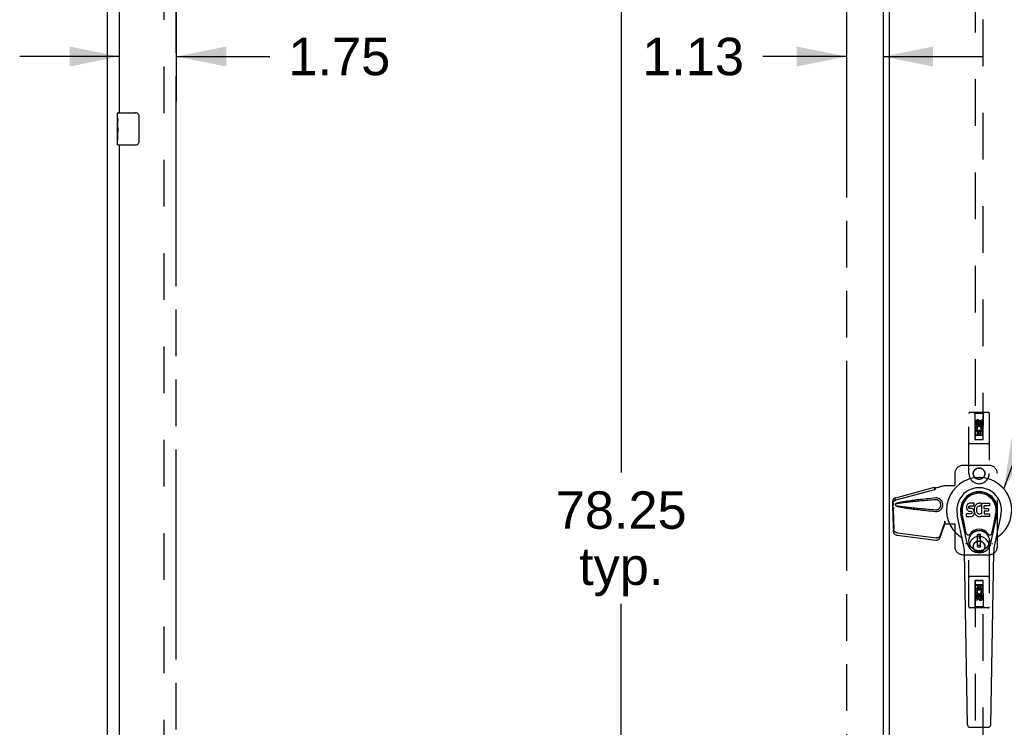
# Model space of a CAD drawing. Header units: inches. Extents: x 0 to 262, y 0 to 169.
# Tile 5 of 13: x 59 to 90, y 80 to 102. Entities that reach past the tile are written whole.
import ezdxf

# ---------------------------------------------------------------- set-up
doc = ezdxf.new("R2010")
doc.units = ezdxf.units.IN
doc.header["$LTSCALE"] = 14.384615
doc.header["$MEASUREMENT"] = 0
doc.linetypes.add('HIDDEN', pattern=[0.2, 0.1, -0.1])
doc.linetypes.add('PHANTOM', pattern=[0.8, 0.45, -0.05, 0.1, -0.05, 0.1, -0.05])
doc.layers.get('0').update_dxf_attribs({"linetype": 'CONTINUOUS'})
for name, color, linetype in [('02___PRT_ALL_AXES', 7, 'CONTINUOUS'), ('AVAILABLE_DOOR_SPACE', 7, 'CONTINUOUS'), ('DEFAULT_2', 8, 'HIDDEN'), ('DIMENSIONS', 7, 'CONTINUOUS')]:
    doc.layers.add(name, color=color, linetype=linetype)
doc.styles.get("Standard").update_dxf_attribs({"font": 'arial.ttf'})
doc.dimstyles.new('DIMSTYLE_1', dxfattribs={"dimtxt": 1.153846, "dimasz": 1.538462, "dimexe": 0.09, "dimexo": 0.07, "dimgap": 0.0375, "dimtad": 0, "dimtih": 1, "dimtoh": 1, "dimzin": 4, "dimdsep": 46, "dimtxsty": 'Standard', "dimblk": '_FILLED', "dimblk1": '_FILLED', "dimblk2": '_FILLED', "dimcen": 0.09, "dimazin": 1, "dimtfac": 1, "dimtdec": 3, "dimtofl": 0, "dimtmove": 0, "dimatfit": 3, "dimldrblk": '_FILLED', "dimfxl": 1, "dimtolj": 1, "dimtzin": 4, "dimarcsym": 0})
doc.dimstyles.get("Standard").update_dxf_attribs({"dimtxt": 1.307692, "dimasz": 1.538462, "dimexe": 0.09, "dimexo": 0.07, "dimgap": 0.09, "dimtad": 0, "dimtih": 1, "dimtoh": 1, "dimdec": 3, "dimzin": 4, "dimdsep": 46, "dimtxsty": 'Standard', "dimblk": '_FILLED', "dimblk1": '_FILLED', "dimblk2": '_FILLED', "dimcen": 0.09, "dimadec": 3, "dimazin": 1, "dimtp": 0.001, "dimtm": 0.001, "dimtfac": 1, "dimtdec": 3, "dimtofl": 0, "dimtmove": 0, "dimatfit": 3, "dimldrblk": '_FILLED', "dimfxl": 1, "dimtolj": 1, "dimtzin": 4, "dimarcsym": 0})

# ---------------------------------------------------------------- blocks, each defined once
blk = doc.blocks.new('_FILLED')
at = {"color": 0, "linetype": 'ByBlock'}
blk.add_solid([(0, 0), (-1, 0.2), (-1, -0.2)], dxfattribs=at)
blk = doc.blocks.new('*D16')
at = {"layer": 'DIMENSIONS', "color": 2, "linetype": 'Continuous'}
for p, q in [((84.705, 100.618), (82.12, 100.618)), ((85.83, 100.618), (88.906, 100.618))]:
    blk.add_line(p, q, dxfattribs=at)
at = {"layer": 'DIMENSIONS', "color": 2, "linetype": 'Continuous', "xscale": 1.5384615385, "yscale": 1.5384615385, "zscale": 1.5384615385}
blk.add_blockref('_FILLED', (84.705, 100.618), dxfattribs=at)
at = {"layer": 'DIMENSIONS', "color": 2, "linetype": 'Continuous', "xscale": 1.5384615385, "yscale": 1.5384615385, "zscale": 1.5384615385, "rotation": 180}
blk.add_blockref('_FILLED', (85.83, 100.618), dxfattribs=at)
at = {"layer": 'DIMENSIONS', "color": 2, "linetype": 'Continuous', "insert": (81.543, 101.195), "char_height": 1.1538, "width": 3.13554, "attachment_point": 3, "line_spacing_factor": 0.9}
blk.add_mtext('1.13', dxfattribs=at)
blk = doc.blocks.new('*D18')
at = {"layer": 'DIMENSIONS', "color": 2, "linetype": 'Continuous'}
for p, q in [((62.298, 99.234), (62.298, 110.64)), ((64.048, 107.89), (64.048, 99.234)), ((62.298, 100.618), (59.221, 100.618)), ((64.048, 100.618), (66.927, 100.618))]:
    blk.add_line(p, q, dxfattribs=at)
at = {"layer": 'DIMENSIONS', "color": 2, "linetype": 'Continuous', "xscale": 1.5384615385, "yscale": 1.5384615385, "zscale": 1.5384615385}
blk.add_blockref('_FILLED', (62.298, 100.618), dxfattribs=at)
at = {"layer": 'DIMENSIONS', "color": 2, "linetype": 'Continuous', "xscale": 1.5384615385, "yscale": 1.5384615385, "zscale": 1.5384615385, "rotation": 180}
blk.add_blockref('_FILLED', (64.048, 100.618), dxfattribs=at)
at = {"layer": 'DIMENSIONS', "color": 2, "linetype": 'Continuous', "insert": (67.504, 101.195), "char_height": 1.1538, "width": 3.13554, "attachment_point": 1, "line_spacing_factor": 0.9}
blk.add_mtext('1.75', dxfattribs=at)
blk = doc.blocks.new('*D21')
at = {"layer": 'DIMENSIONS', "color": 2, "linetype": 'Continuous'}
for p, q in [((77.759, 125.762), (77.759, 87.791)), ((77.759, 47.512), (77.759, 83.752))]:
    blk.add_line(p, q, dxfattribs=at)
at = {"layer": 'DIMENSIONS', "color": 2, "linetype": 'Continuous', "xscale": 1.5384615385, "yscale": 1.5384615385, "zscale": 1.5384615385}
for p, rotation in [((77.759, 125.762), 90), ((77.759, 47.512), 270)]:
    blk.add_blockref('_FILLED', p, dxfattribs=dict(at, rotation=rotation))
at = {"layer": 'DIMENSIONS', "color": 2, "linetype": 'Continuous', "insert": (77.759, 87.214), "char_height": 1.1538, "width": 4.03203, "attachment_point": 2, "line_spacing_factor": 0.9}
blk.add_mtext('78.25\\Ptyp.', dxfattribs=at)

msp = doc.modelspace()

# ---------------------------------------------------------------- linework, layer by layer
at = {"color": 3, "linetype": 'Continuous'}
for p, q in [((61.923, 39.741), (61.923, 129.533)), ((85.83, 125.863), (85.83, 47.411)), ((86.017, 125.728), (86.017, 47.546)), ((62.298, 98.887), (62.298, 121.387)), ((62.298, 75.387), (62.298, 97.887))]:
    msp.add_line(p, q, dxfattribs=at)
at = {"color": 7, "linetype": 'Continuous'}
for p, q in [((62.253, 98.887), (62.793, 98.887)), ((62.893, 98.787), (62.893, 97.987)), ((62.793, 97.887), (62.253, 97.887)), ((88.419, 86.797), (88.409, 86.775)), ((88.432, 86.817), (88.419, 86.797)), ((88.441, 86.825), (88.432, 86.817)), ((88.45, 86.831), (88.441, 86.825)), ((88.472, 86.841), (88.45, 86.831)), ((88.495, 86.849), (88.472, 86.841)), ((88.635, 86.849), (88.495, 86.849)), ((88.637, 86.806), (88.635, 86.849)), ((88.636, 86.782), (88.637, 86.806)), ((88.682, 86.786), (88.669, 86.768)), ((88.696, 86.803), (88.682, 86.786)), ((88.713, 86.818), (88.696, 86.803)), ((88.731, 86.831), (88.713, 86.818)), ((88.751, 86.84), (88.731, 86.831)), ((88.773, 86.845), (88.751, 86.84)), ((88.795, 86.847), (88.773, 86.845)), ((88.818, 86.847), (88.795, 86.847)), ((88.829, 86.845), (88.818, 86.847)), ((88.839, 86.842), (88.829, 86.845)), ((88.86, 86.824), (88.833, 86.756)), ((88.858, 86.829), (88.839, 86.842)), ((88.868, 86.521), (88.868, 86.846)), ((88.868, 86.846), (89.105, 86.846)), ((89.11, 86.842), (89.11, 86.768)), ((88.312, 85.568), (88.115, 86.493)), ((88.423, 85.615), (88.23, 86.518)), ((88.278, 86.292), (88.234, 86.519)), ((88.346, 86.145), (88.271, 86.526)), ((88.404, 86.751), (88.402, 86.728)), ((88.402, 86.728), (88.403, 86.704)), ((88.403, 86.704), (88.407, 86.68)), ((88.409, 86.775), (88.404, 86.751)), ((88.405, 86.442), (88.405, 86.517)), ((88.407, 86.68), (88.415, 86.658)), ((88.469, 86.522), (88.409, 86.521)), ((88.415, 86.658), (88.428, 86.638)), ((88.428, 86.638), (88.445, 86.621)), ((88.445, 86.621), (88.465, 86.607)), ((88.465, 86.607), (88.476, 86.603)), ((88.53, 86.522), (88.469, 86.522)), ((88.474, 86.731), (88.476, 86.746)), ((88.474, 86.716), (88.474, 86.731)), ((88.474, 86.708), (88.474, 86.716)), ((88.476, 86.701), (88.474, 86.708)), ((88.476, 86.746), (88.479, 86.753)), ((88.481, 86.695), (88.476, 86.701)), ((88.476, 86.603), (88.487, 86.601)), ((88.479, 86.753), (88.485, 86.758)), ((88.487, 86.691), (88.481, 86.695)), ((88.485, 86.758), (88.499, 86.762)), ((88.502, 86.687), (88.487, 86.691)), ((88.487, 86.601), (88.535, 86.601)), ((88.499, 86.762), (88.514, 86.763)), ((88.526, 86.688), (88.502, 86.687)), ((88.514, 86.763), (88.627, 86.763)), ((88.55, 86.686), (88.526, 86.688)), ((88.545, 86.523), (88.53, 86.522)), ((88.535, 86.601), (88.542, 86.6)), ((88.542, 86.6), (88.549, 86.598)), ((88.551, 86.527), (88.545, 86.523)), ((88.549, 86.598), (88.555, 86.593)), ((88.573, 86.681), (88.55, 86.686)), ((88.557, 86.532), (88.551, 86.527)), ((88.555, 86.593), (88.56, 86.587)), ((88.566, 86.544), (88.557, 86.532)), ((88.56, 86.587), (88.567, 86.574)), ((88.569, 86.551), (88.566, 86.544)), ((88.567, 86.574), (88.569, 86.558)), ((88.569, 86.558), (88.569, 86.551)), ((88.584, 86.676), (88.573, 86.681)), ((88.594, 86.67), (88.584, 86.676)), ((88.611, 86.653), (88.594, 86.67)), ((88.624, 86.633), (88.611, 86.653)), ((88.614, 86.473), (88.62, 86.483)), ((88.62, 86.483), (88.626, 86.494)), ((88.634, 86.611), (88.624, 86.633)), ((88.626, 86.494), (88.634, 86.516)), ((88.627, 86.763), (88.633, 86.764)), ((88.633, 86.764), (88.635, 86.769)), ((88.64, 86.587), (88.634, 86.611)), ((88.634, 86.516), (88.641, 86.54)), ((88.635, 86.769), (88.636, 86.782)), ((88.639, 86.685), (88.635, 86.64)), ((88.635, 86.64), (88.636, 86.618)), ((88.636, 86.618), (88.639, 86.596)), ((88.643, 86.706), (88.639, 86.685)), ((88.639, 86.596), (88.643, 86.574)), ((88.642, 86.564), (88.64, 86.587)), ((88.641, 86.54), (88.642, 86.564)), ((88.649, 86.728), (88.643, 86.706)), ((88.643, 86.574), (88.65, 86.553)), ((88.658, 86.748), (88.649, 86.728)), ((88.65, 86.553), (88.672, 86.514)), ((88.669, 86.768), (88.658, 86.748)), ((88.672, 86.514), (88.684, 86.495)), ((88.684, 86.495), (88.699, 86.479)), ((88.705, 86.656), (88.704, 86.629)), ((88.704, 86.629), (88.705, 86.616)), ((88.708, 86.683), (88.705, 86.656)), ((88.705, 86.616), (88.708, 86.603)), ((88.712, 86.695), (88.708, 86.683)), ((88.708, 86.603), (88.719, 86.578)), ((88.718, 86.707), (88.712, 86.695)), ((88.732, 86.73), (88.718, 86.707)), ((88.719, 86.578), (88.732, 86.555)), ((88.74, 86.741), (88.732, 86.73)), ((88.732, 86.555), (88.741, 86.545)), ((88.751, 86.748), (88.74, 86.741)), ((88.741, 86.545), (88.751, 86.536)), ((88.776, 86.759), (88.751, 86.748)), ((88.751, 86.536), (88.762, 86.529)), ((88.762, 86.529), (88.774, 86.524)), ((88.774, 86.524), (88.788, 86.521)), ((88.788, 86.762), (88.776, 86.759)), ((88.802, 86.762), (88.788, 86.762)), ((88.788, 86.521), (88.801, 86.521)), ((88.801, 86.521), (88.814, 86.523)), ((88.815, 86.759), (88.802, 86.762)), ((88.814, 86.523), (88.827, 86.527)), ((88.827, 86.754), (88.815, 86.759)), ((88.827, 86.527), (88.839, 86.532)), ((88.839, 86.532), (88.85, 86.54)), ((88.856, 86.539), (88.868, 86.521)), ((88.938, 86.759), (88.938, 86.691)), ((88.94, 86.6), (88.94, 86.523)), ((89.105, 86.763), (88.943, 86.763)), ((88.943, 86.687), (89.074, 86.687)), ((89.074, 86.605), (88.944, 86.605)), ((88.944, 86.518), (89.106, 86.518)), ((89.079, 86.682), (89.079, 86.609)), ((89.11, 86.514), (89.11, 86.442)), ((89.154, 85.615), (89.347, 86.518)), ((89.231, 86.145), (89.306, 86.526)), ((89.462, 86.493), (89.265, 85.568)), ((89.299, 86.292), (89.343, 86.519)), ((88.41, 86.437), (88.554, 86.437)), ((88.554, 86.437), (88.566, 86.439)), ((88.566, 86.439), (88.577, 86.443)), ((88.577, 86.443), (88.597, 86.456)), ((88.597, 86.456), (88.614, 86.473)), ((88.699, 86.479), (88.715, 86.464)), ((88.715, 86.464), (88.733, 86.45)), ((88.733, 86.45), (88.743, 86.445)), ((88.743, 86.445), (88.753, 86.441)), ((88.753, 86.441), (88.775, 86.435)), ((88.775, 86.435), (88.797, 86.433)), ((88.797, 86.433), (88.819, 86.436)), ((88.819, 86.436), (88.841, 86.443)), ((88.841, 86.443), (88.859, 86.454)), ((88.859, 86.454), (88.86, 86.454)), ((88.87, 86.454), (88.86, 86.454)), ((88.87, 86.442), (88.87, 86.454)), ((89.106, 86.437), (88.875, 86.437)), ((88.394, 85.92), (88.346, 86.145)), ((88.834, 85.88), (88.743, 85.88)), ((88.743, 85.506), (88.743, 85.88)), ((88.834, 85.506), (88.834, 85.88)), ((89.183, 85.92), (89.231, 86.145)), ((88.743, 85.84), (88.834, 85.84)), ((88.794, 85.84), (88.794, 85.761)), ((88.834, 85.761), (88.794, 85.761)), ((88.431, 80.022), (88.338, 85.342)), ((88.834, 85.545), (88.743, 85.545)), ((88.743, 85.506), (88.834, 85.506)), ((89.146, 80.022), (89.239, 85.342)), ((88.509, 79.944), (89.068, 79.944))]:
    msp.add_line(p, q, dxfattribs=at)
for points in [[(62.887, 98.823), (62.889, 98.818), (62.89, 98.812), (62.892, 98.806), (62.892, 98.8), (62.893, 98.793), (62.893, 98.787)], [(62.893, 97.987), (62.893, 97.981), (62.892, 97.975), (62.892, 97.968), (62.89, 97.962), (62.889, 97.957), (62.887, 97.951)], [(88.39, 85.584), (88.389, 85.59), (88.387, 85.595), (88.386, 85.601), (88.384, 85.606)], [(89.193, 85.606), (89.192, 85.601), (89.19, 85.595), (89.189, 85.59), (89.187, 85.584)]]:
    msp.add_lwpolyline(points, dxfattribs=at)
for radius in [0.317, 0.313]:
    msp.add_circle((88.789, 85.693), radius, dxfattribs=at)
for centre, radius, start, end in [((62.253, 98.872), 0.015, 90, 180), ((62.793, 98.787), 0.1, 21.1999, 90), ((62.253, 97.902), 0.015, 180, 270), ((62.793, 97.987), 0.1, 270, 338.7946), ((88.789, 86.637), 1.004, 305.5066, 234.4934), ((88.789, 86.637), 0.689, 347.9703, 192.0297), ((88.789, 86.637), 0.571, 347.9703, 192.0297), ((88.789, 86.627), 0.527, 348.9402, 191.0594), ((88.855, 86.826), 0.00448, 339.0016, 51.8729), ((89.105, 86.842), 0.00448, 0, 90), ((88.409, 86.517), 0.00448, 90, 180.0119), ((88.829, 86.758), 0.00448, 246.1578, 339.0016), ((88.853, 86.536), 0.00448, 34.0893, 127.3444), ((88.943, 86.759), 0.00448, 90, 180), ((88.943, 86.691), 0.00448, 180, 270), ((88.944, 86.6), 0.00448, 90, 180), ((88.944, 86.523), 0.00448, 180, 270), ((89.074, 86.682), 0.00448, 0, 90), ((89.074, 86.609), 0.00448, 270, 360), ((89.105, 86.768), 0.00448, 270, 360), ((89.106, 86.514), 0.00448, 0, 90), ((88.41, 86.442), 0.00483, 180, 270), ((88.875, 86.442), 0.00448, 180, 270), ((89.106, 86.442), 0.00448, 270, 360), ((88.452, 85.932), 0.0591, 192.0297, 324.5763), ((88.789, 85.693), 0.354, 35.4237, 144.5763), ((89.125, 85.932), 0.0591, 215.4237, 347.9703), ((88.091, 85.66), 0.197, 12.0297, 54.4934), ((88.789, 85.693), 0.374, 192.0297, 347.9703), ((89.486, 85.66), 0.197, 125.5066, 167.9703), ((87.157, 85.321), 1.181, 1, 12.0297), ((90.42, 85.321), 1.181, 167.9703, 179), ((88.509, 80.023), 0.0787, 181, 270), ((89.068, 80.023), 0.0787, 270, 359)]:
    msp.add_arc(centre, radius, start, end, dxfattribs=at)
msp.add_ellipse((88.789, 86.627), major_axis=(0, 0.565), ratio=0.999848, start_param=-1.76365, end_param=1.76365, dxfattribs=at)
at = {"layer": '02___PRT_ALL_AXES', "color": 7, "linetype": 'Continuous'}
for p, q in [((62.238, 98.726), (62.238, 98.872)), ((62.238, 98.469), (62.238, 98.726)), ((62.244, 98.67), (62.238, 98.67)), ((62.245, 98.502), (62.245, 98.639)), ((62.238, 98.502), (62.245, 98.502)), ((62.238, 97.902), (62.238, 98.466)), ((62.24, 98.439), (62.238, 98.439)), ((62.238, 98.308), (62.244, 98.308)), ((62.238, 98.272), (62.245, 98.272)), ((62.238, 98.209), (62.245, 98.209)), ((62.238, 98.041), (62.245, 98.041)), ((62.245, 98.041), (62.245, 98.272))]:
    msp.add_line(p, q, dxfattribs=at)
at = {"layer": '02___PRT_ALL_AXES', "color": 8, "linetype": 'HIDDEN'}
for p, q in [((88.682, 89.26), (88.682, 89.352)), ((88.724, 89.26), (88.682, 89.26)), ((88.724, 89.352), (88.724, 89.26)), ((88.768, 89.323), (88.768, 89.352)), ((88.809, 89.366), (88.809, 89.32)), ((88.853, 89.323), (88.853, 89.416)), ((88.853, 89.416), (88.895, 89.416)), ((88.895, 89.416), (88.895, 89.323)), ((88.682, 88.947), (88.682, 89.103)), ((88.682, 89.103), (88.86, 89.103)), ((88.724, 88.947), (88.682, 88.947)), ((88.73, 89.128), (88.691, 89.111)), ((88.724, 89.061), (88.724, 88.947)), ((88.767, 89.061), (88.724, 89.061)), ((88.767, 88.968), (88.767, 89.061)), ((88.809, 88.968), (88.767, 88.968)), ((88.809, 89.061), (88.809, 88.968)), ((88.853, 89.061), (88.809, 89.061)), ((88.86, 89.103), (88.841, 89.116)), ((88.853, 88.947), (88.853, 89.061)), ((88.895, 88.947), (88.853, 88.947)), ((88.885, 89.107), (88.883, 89.103)), ((88.883, 89.103), (88.895, 89.103)), ((88.895, 89.103), (88.895, 88.947)), ((88.682, 84.327), (88.724, 84.327)), ((88.682, 84.171), (88.682, 84.327)), ((88.694, 84.171), (88.682, 84.171)), ((88.692, 84.167), (88.694, 84.171)), ((88.895, 84.171), (88.718, 84.171)), ((88.718, 84.171), (88.736, 84.158)), ((88.724, 84.327), (88.724, 84.213)), ((88.724, 84.213), (88.768, 84.213)), ((88.768, 84.306), (88.81, 84.306)), ((88.768, 84.213), (88.768, 84.306)), ((88.81, 84.306), (88.81, 84.213)), ((88.81, 84.213), (88.853, 84.213)), ((88.847, 84.146), (88.886, 84.163)), ((88.853, 84.327), (88.895, 84.327)), ((88.853, 84.213), (88.853, 84.327)), ((88.895, 84.327), (88.895, 84.171)), ((88.682, 83.858), (88.682, 83.951)), ((88.724, 83.858), (88.682, 83.858)), ((88.724, 83.951), (88.724, 83.858)), ((88.768, 83.908), (88.768, 83.955)), ((88.809, 83.951), (88.809, 83.922)), ((88.853, 84.015), (88.895, 84.015)), ((88.853, 83.922), (88.853, 84.015)), ((88.895, 84.015), (88.895, 83.922))]:
    msp.add_line(p, q, dxfattribs=at)
at = {"layer": '02___PRT_ALL_AXES', "color": 7, "linetype": 'Continuous'}
for points in [[(62.238, 98.726), (62.238, 98.723), (62.239, 98.718), (62.239, 98.713), (62.241, 98.699)], [(62.241, 98.699), (62.242, 98.692), (62.243, 98.684), (62.244, 98.675)], [(62.244, 98.675), (62.244, 98.666), (62.245, 98.657), (62.245, 98.648), (62.245, 98.639)], [(62.238, 98.469), (62.238, 98.46), (62.239, 98.451), (62.24, 98.441)], [(62.24, 98.441), (62.243, 98.408), (62.243, 98.396), (62.244, 98.383), (62.245, 98.371), (62.245, 98.358), (62.245, 98.345), (62.245, 98.332), (62.245, 98.319), (62.244, 98.307), (62.243, 98.295), (62.243, 98.283)]]:
    msp.add_lwpolyline(points, dxfattribs=at)
at = {"layer": '02___PRT_ALL_AXES', "color": 8, "linetype": 'HIDDEN'}
for centre, radius in [((88.789, 89.309), 0.085), ((88.789, 87.762), 0.172), ((88.789, 85.512), 0.172), ((88.789, 83.965), 0.085)]:
    msp.add_circle(centre, radius, dxfattribs=at)
for centre, radius, start, end in [((88.746, 89.352), 0.0644, 12.2995, 180.0775), ((88.789, 89.153), 0.107, 334.2636, 203.4027), ((88.746, 89.352), 0.0219, 359.9011, 180), ((88.789, 89.153), 0.0639, 324.8895, 203.4026), ((88.832, 89.323), 0.0635, 180, 360), ((88.831, 89.323), 0.0219, 190.307, 360), ((88.788, 84.121), 0.107, 154.2636, 23.4027), ((88.788, 84.121), 0.0639, 144.8895, 23.4026), ((88.745, 83.951), 0.0635, 0, 180), ((88.746, 83.951), 0.0219, 10.307, 180), ((88.831, 83.922), 0.0644, 192.2995, 0.0775), ((88.831, 83.922), 0.0219, 179.9011, 360)]:
    msp.add_arc(centre, radius, start, end, dxfattribs=at)
at = {"layer": '02___PRT_ALL_AXES', "color": 7, "linetype": 'Continuous'}
msp.add_ellipse((62.501, 98.303), major_axis=(0.263, 0), ratio=0.432808, start_param=-3.141593, end_param=-2.961605, dxfattribs=at)
at = {"layer": 'AVAILABLE_DOOR_SPACE', "color": 4, "linetype": 'PHANTOM'}
for p, q in [((64.048, 47.512), (64.048, 125.762)), ((84.705, 125.762), (84.705, 47.512))]:
    msp.add_line(p, q, dxfattribs=at)
at = {"layer": 'DEFAULT_2', "color": 8, "linetype": 'HIDDEN'}
for p, q in [((63.673, 47.085), (63.673, 126.189)), ((88.664, 125.809), (88.664, 88.808)), ((88.914, 88.808), (88.914, 125.809)), ((88.476, 87.762), (88.476, 89.619)), ((89.071, 89.649), (88.506, 89.649)), ((88.659, 89.619), (88.629, 89.649)), ((88.659, 89.619), (88.662, 88.809)), ((88.919, 89.619), (88.659, 89.619)), ((88.915, 88.809), (88.919, 89.619)), ((88.919, 89.619), (88.949, 89.649)), ((89.101, 89.619), (89.101, 87.762)), ((88.789, 89.381), (88.726, 89.345)), ((88.726, 89.345), (88.726, 89.273)), ((88.726, 89.345), (88.736, 89.339)), ((88.726, 89.273), (88.736, 89.279)), ((88.726, 89.273), (88.789, 89.237)), ((88.789, 89.37), (88.736, 89.339)), ((88.736, 89.339), (88.736, 89.279)), ((88.736, 89.279), (88.789, 89.248)), ((88.789, 89.381), (88.789, 89.37)), ((88.851, 89.345), (88.789, 89.381)), ((88.841, 89.339), (88.789, 89.37)), ((88.789, 89.248), (88.841, 89.279)), ((88.789, 89.237), (88.851, 89.273)), ((88.789, 89.237), (88.789, 89.248)), ((88.851, 89.345), (88.841, 89.339)), ((88.841, 89.279), (88.841, 89.339)), ((88.851, 89.273), (88.841, 89.279)), ((88.851, 89.273), (88.851, 89.345)), ((88.916, 89.059), (88.661, 89.059)), ((88.874, 88.934), (88.704, 88.934)), ((89.071, 88.684), (88.506, 88.684)), ((88.662, 88.809), (88.915, 88.809)), ((88.664, 88.811), (88.914, 88.811)), ((88.664, 88.808), (88.914, 88.808)), ((89.101, 88.012), (88.289, 88.012)), ((88.039, 87.762), (88.039, 87.409)), ((89.351, 85.512), (89.351, 87.762)), ((87.449, 87.319), (87.721, 87.392)), ((87.456, 87.319), (87.728, 87.392)), ((87.721, 87.392), (88.042, 87.392)), ((88.034, 87.392), (88.039, 87.409)), ((88.042, 87.392), (88.039, 87.409)), ((86.218, 87.019), (87.409, 87.339)), ((86.232, 86.948), (87.422, 87.268)), ((87.41, 87.336), (87.409, 87.339)), ((87.422, 87.268), (87.409, 87.339)), ((87.41, 87.336), (87.423, 87.265)), ((87.423, 87.265), (87.422, 87.268)), ((87.456, 87.319), (87.449, 87.319)), ((86.131, 86.841), (86.133, 86.863)), ((86.131, 86.639), (86.131, 86.841)), ((86.137, 86.841), (86.131, 86.841)), ((86.137, 86.839), (86.137, 86.838)), ((86.137, 86.838), (86.137, 86.837)), ((86.137, 86.837), (86.138, 86.835)), ((86.138, 86.835), (86.139, 86.823)), ((86.139, 86.823), (86.14, 86.805)), ((86.14, 86.805), (86.141, 86.793)), ((86.141, 86.793), (86.142, 86.784)), ((86.15, 86.815), (86.153, 86.827)), ((86.153, 86.827), (86.158, 86.846)), ((86.185, 87.007), (86.199, 86.936)), ((87.468, 87.011), (87.445, 87.01)), ((86.139, 86.651), (86.126, 86.58)), ((86.126, 86.589), (86.126, 86.58)), ((86.126, 86.58), (86.145, 85.965)), ((86.137, 86.667), (86.128, 86.611)), ((86.153, 86.721), (86.131, 86.639)), ((86.131, 86.639), (86.137, 86.639)), ((86.139, 86.651), (86.158, 86.036)), ((87.59, 85.842), (87.722, 86.225)), ((87.708, 86.154), (87.722, 86.225)), ((87.718, 86.221), (87.708, 86.154)), ((87.721, 86.3), (87.728, 86.3)), ((87.721, 86.3), (87.721, 86.289)), ((87.721, 86.3), (87.721, 86.212)), ((87.721, 86.289), (87.721, 86.259)), ((87.721, 86.241), (87.722, 86.236)), ((87.721, 86.212), (88.042, 86.212)), ((87.728, 86.3), (87.728, 86.212)), ((88.034, 86.212), (88.039, 86.195)), ((88.042, 86.212), (88.039, 86.195)), ((88.039, 86.195), (88.039, 85.512)), ((86.276, 85.937), (87.463, 85.784)), ((87.577, 85.771), (87.708, 86.154)), ((86.262, 85.865), (87.45, 85.713)), ((88.476, 83.655), (88.476, 85.512)), ((89.101, 85.512), (89.101, 83.655)), ((88.289, 85.262), (89.101, 85.262)), ((89.071, 84.59), (88.506, 84.59)), ((88.662, 84.465), (88.659, 83.655)), ((88.662, 84.465), (88.915, 84.465)), ((88.914, 84.467), (88.664, 84.467)), ((88.664, 84.467), (88.664, 47.465)), ((88.914, 84.463), (88.664, 84.463)), ((88.914, 47.465), (88.914, 84.467)), ((88.919, 83.655), (88.915, 84.465)), ((88.661, 84.215), (88.916, 84.215)), ((88.704, 84.34), (88.874, 84.34)), ((88.789, 84.037), (88.726, 84.001)), ((88.726, 84.001), (88.736, 83.995)), ((88.726, 84.001), (88.726, 83.929)), ((88.726, 83.929), (88.736, 83.935)), ((88.726, 83.929), (88.789, 83.893)), ((88.789, 84.026), (88.736, 83.995)), ((88.736, 83.995), (88.736, 83.935)), ((88.736, 83.935), (88.789, 83.905)), ((88.851, 84.001), (88.789, 84.037)), ((88.789, 84.037), (88.789, 84.026)), ((88.841, 83.995), (88.789, 84.026)), ((88.789, 83.905), (88.841, 83.935)), ((88.789, 83.893), (88.851, 83.929)), ((88.789, 83.893), (88.789, 83.905)), ((88.851, 84.001), (88.841, 83.995)), ((88.841, 83.935), (88.841, 83.995)), ((88.851, 83.929), (88.841, 83.935)), ((88.851, 83.929), (88.851, 84.001)), ((89.071, 83.625), (88.506, 83.625)), ((88.659, 83.655), (88.629, 83.625)), ((88.919, 83.655), (88.659, 83.655)), ((88.919, 83.655), (88.949, 83.625))]:
    msp.add_line(p, q, dxfattribs=at)
for points in [[(87.41, 87.336), (87.413, 87.334), (87.416, 87.332), (87.419, 87.33), (87.422, 87.329), (87.425, 87.328), (87.427, 87.327), (87.43, 87.327), (87.432, 87.326)], [(87.423, 87.265), (87.426, 87.266), (87.428, 87.268), (87.431, 87.27), (87.432, 87.272), (87.434, 87.275), (87.436, 87.278), (87.437, 87.28), (87.438, 87.283), (87.439, 87.286), (87.44, 87.289), (87.441, 87.293), (87.442, 87.296), (87.443, 87.3), (87.444, 87.304), (87.445, 87.308), (87.446, 87.312)], [(87.432, 87.326), (87.437, 87.325), (87.44, 87.324), (87.443, 87.324), (87.446, 87.323), (87.449, 87.322), (87.453, 87.32), (87.456, 87.319)], [(87.446, 87.312), (87.447, 87.315), (87.449, 87.319)], [(87.446, 87.312), (87.447, 87.314), (87.448, 87.316), (87.45, 87.318), (87.452, 87.319), (87.454, 87.319)], [(86.133, 86.863), (86.134, 86.869), (86.136, 86.878), (86.14, 86.886), (86.144, 86.894), (86.15, 86.902), (86.157, 86.909), (86.166, 86.917), (86.175, 86.923), (86.186, 86.93), (86.199, 86.936)], [(86.134, 86.899), (86.134, 86.893), (86.134, 86.885), (86.134, 86.878), (86.134, 86.872), (86.133, 86.866), (86.133, 86.863)], [(86.134, 86.899), (86.135, 86.914), (86.137, 86.93), (86.14, 86.945), (86.145, 86.959), (86.151, 86.971), (86.158, 86.982), (86.167, 86.992), (86.176, 87), (86.185, 87.007)], [(86.135, 86.88), (86.134, 86.897), (86.134, 86.899)], [(86.142, 86.784), (86.141, 86.799), (86.14, 86.815), (86.139, 86.832), (86.138, 86.848), (86.137, 86.864), (86.135, 86.88)], [(86.137, 86.841), (86.137, 86.841), (86.137, 86.84), (86.137, 86.84), (86.137, 86.84), (86.137, 86.839)], [(86.142, 86.784), (86.144, 86.79), (86.145, 86.796), (86.147, 86.802), (86.148, 86.809), (86.15, 86.815)], [(86.185, 87.007), (86.193, 87.01), (86.201, 87.014), (86.21, 87.017), (86.218, 87.019)], [(86.199, 86.936), (86.206, 86.939), (86.215, 86.943), (86.223, 86.946), (86.232, 86.948)], [(86.226, 86.837), (86.22, 86.834), (86.215, 86.83), (86.211, 86.825), (86.207, 86.82), (86.204, 86.815), (86.203, 86.809), (86.202, 86.802), (86.203, 86.796), (86.204, 86.79), (86.207, 86.784), (86.21, 86.779), (86.215, 86.774), (86.22, 86.77), (86.226, 86.767)], [(86.226, 86.826), (86.221, 86.824), (86.217, 86.822), (86.213, 86.819), (86.21, 86.815), (86.208, 86.811), (86.206, 86.807), (86.206, 86.802), (86.206, 86.797), (86.208, 86.793), (86.21, 86.789), (86.213, 86.785), (86.217, 86.782), (86.221, 86.78), (86.226, 86.778)], [(87.445, 87.01), (87.37, 87.003), (87.297, 86.995), (87.228, 86.988), (87.162, 86.981), (87.098, 86.974), (87.036, 86.967), (86.978, 86.961), (86.921, 86.954), (86.867, 86.948), (86.815, 86.942), (86.765, 86.935), (86.717, 86.929), (86.671, 86.923), (86.627, 86.917), (86.585, 86.911), (86.545, 86.905), (86.506, 86.899), (86.469, 86.893), (86.433, 86.887), (86.399, 86.881), (86.367, 86.874), (86.336, 86.868), (86.306, 86.861), (86.278, 86.854), (86.252, 86.846), (86.226, 86.837)], [(87.445, 86.957), (87.381, 86.951), (87.32, 86.946), (87.261, 86.941), (87.204, 86.936), (87.149, 86.931), (87.097, 86.927), (87.046, 86.922), (86.997, 86.918), (86.95, 86.914), (86.905, 86.91), (86.862, 86.905), (86.821, 86.902), (86.781, 86.898), (86.744, 86.894), (86.708, 86.891), (86.673, 86.887), (86.64, 86.884), (86.609, 86.88), (86.579, 86.877), (86.55, 86.874), (86.522, 86.871), (86.494, 86.868), (86.467, 86.864), (86.44, 86.861), (86.413, 86.858), (86.386, 86.854), (86.36, 86.85), (86.333, 86.846), (86.306, 86.842), (86.279, 86.838), (86.253, 86.832), (86.226, 86.826)], [(87.445, 86.594), (87.468, 86.593), (87.49, 86.595), (87.512, 86.599), (87.534, 86.605), (87.555, 86.614), (87.575, 86.625), (87.593, 86.639), (87.61, 86.653), (87.624, 86.669), (87.636, 86.685), (87.646, 86.702), (87.654, 86.718), (87.66, 86.735), (87.665, 86.752), (87.669, 86.769), (87.671, 86.785), (87.671, 86.802), (87.671, 86.819), (87.669, 86.836), (87.665, 86.852), (87.66, 86.869), (87.654, 86.886), (87.646, 86.902), (87.636, 86.919), (87.624, 86.935), (87.61, 86.951), (87.593, 86.966), (87.575, 86.979), (87.555, 86.99), (87.534, 86.999), (87.512, 87.005), (87.49, 87.01), (87.468, 87.011)], [(87.445, 86.648), (87.454, 86.647), (87.463, 86.647), (87.473, 86.648), (87.482, 86.649), (87.491, 86.651), (87.501, 86.653), (87.509, 86.656), (87.518, 86.66), (87.526, 86.664), (87.535, 86.669), (87.543, 86.674), (87.551, 86.68), (87.559, 86.687), (87.567, 86.695), (87.575, 86.704), (87.583, 86.714), (87.589, 86.725), (87.595, 86.736), (87.599, 86.748), (87.603, 86.759), (87.606, 86.77), (87.608, 86.78), (87.609, 86.791), (87.609, 86.801), (87.609, 86.812), (87.608, 86.822), (87.606, 86.833), (87.604, 86.844), (87.6, 86.855), (87.596, 86.866), (87.59, 86.877), (87.584, 86.888), (87.576, 86.898), (87.569, 86.908), (87.56, 86.916), (87.552, 86.923), (87.544, 86.93), (87.536, 86.935), (87.527, 86.94), (87.519, 86.944), (87.51, 86.948), (87.501, 86.951), (87.492, 86.953), (87.482, 86.955), (87.473, 86.956), (87.464, 86.957), (87.454, 86.957), (87.445, 86.957)], [(86.128, 86.611), (86.128, 86.605), (86.126, 86.589)], [(86.16, 86.721), (86.155, 86.701), (86.15, 86.682), (86.144, 86.663), (86.139, 86.645), (86.133, 86.627), (86.128, 86.611)], [(86.153, 86.721), (86.15, 86.711), (86.147, 86.702), (86.145, 86.693), (86.142, 86.684), (86.139, 86.675), (86.137, 86.667)], [(86.137, 86.667), (86.137, 86.664), (86.138, 86.661), (86.138, 86.658), (86.138, 86.656), (86.139, 86.653), (86.139, 86.651)], [(86.226, 86.778), (86.253, 86.772), (86.279, 86.767), (86.306, 86.762), (86.332, 86.758), (86.359, 86.754), (86.386, 86.75), (86.413, 86.747), (86.44, 86.743), (86.466, 86.74), (86.493, 86.737), (86.521, 86.733), (86.549, 86.73), (86.578, 86.727), (86.608, 86.724), (86.64, 86.721), (86.672, 86.717), (86.707, 86.714), (86.743, 86.71), (86.78, 86.706), (86.82, 86.703), (86.861, 86.699), (86.904, 86.695), (86.949, 86.691), (86.996, 86.686), (87.045, 86.682), (87.096, 86.677), (87.149, 86.673), (87.204, 86.668), (87.261, 86.663), (87.32, 86.658), (87.381, 86.653), (87.445, 86.648)], [(86.226, 86.767), (86.251, 86.759), (86.277, 86.751), (86.305, 86.743), (86.334, 86.737), (86.365, 86.73), (86.397, 86.724), (86.431, 86.718), (86.466, 86.712), (86.503, 86.705), (86.541, 86.699), (86.582, 86.693), (86.624, 86.687), (86.668, 86.681), (86.713, 86.675), (86.761, 86.669), (86.811, 86.663), (86.863, 86.657), (86.917, 86.65), (86.974, 86.644), (87.033, 86.637), (87.095, 86.63), (87.159, 86.623), (87.226, 86.616), (87.296, 86.609), (87.369, 86.602), (87.445, 86.594)], [(87.721, 86.272), (87.721, 86.264), (87.72, 86.251), (87.719, 86.237), (87.718, 86.221), (87.715, 86.204), (87.714, 86.193)], [(87.728, 86.3), (87.726, 86.279), (87.723, 86.259), (87.72, 86.24), (87.718, 86.221)], [(87.721, 86.259), (87.721, 86.25), (87.721, 86.241)], [(87.722, 86.236), (87.722, 86.233), (87.722, 86.23), (87.722, 86.228), (87.722, 86.225)], [(86.145, 85.965), (86.146, 85.953), (86.149, 85.942), (86.154, 85.931), (86.161, 85.92), (86.17, 85.91), (86.18, 85.9), (86.191, 85.892), (86.204, 85.884), (86.218, 85.878), (86.232, 85.872), (86.247, 85.868), (86.262, 85.865)], [(86.276, 85.937), (86.26, 85.939), (86.245, 85.943), (86.231, 85.949), (86.217, 85.955), (86.205, 85.963), (86.193, 85.971), (86.183, 85.981), (86.175, 85.991), (86.168, 86.002), (86.163, 86.013), (86.16, 86.024), (86.158, 86.036)], [(87.45, 85.713), (87.464, 85.712), (87.478, 85.712), (87.492, 85.713), (87.505, 85.715), (87.518, 85.719), (87.53, 85.724), (87.541, 85.729), (87.551, 85.736), (87.559, 85.744), (87.567, 85.752), (87.572, 85.761), (87.577, 85.771)], [(87.59, 85.842), (87.586, 85.832), (87.58, 85.823), (87.573, 85.815), (87.564, 85.807), (87.555, 85.8), (87.544, 85.795), (87.532, 85.79), (87.519, 85.786), (87.506, 85.784), (87.492, 85.783), (87.478, 85.783), (87.463, 85.784)]]:
    msp.add_lwpolyline(points, dxfattribs=at)
for centre, radius in [((88.789, 89.309), 0.0845), ((88.789, 87.762), 0.18), ((88.789, 85.512), 0.18), ((88.789, 83.965), 0.0845)]:
    msp.add_circle(centre, radius, dxfattribs=at)
for centre, radius, start, end in [((88.506, 89.619), 0.03, 90, 180), ((89.071, 89.619), 0.03, 0, 90), ((88.704, 88.894), 0.04, 90, 180), ((88.874, 88.894), 0.04, 0, 90), ((88.506, 88.714), 0.03, 180, 270), ((88.704, 88.849), 0.04, 180, 270), ((88.874, 88.849), 0.04, 270, 360), ((89.071, 88.714), 0.03, 270, 360), ((88.289, 87.762), 0.25, 90, 180), ((89.101, 87.762), 0.25, 0, 90), ((88.789, 87.762), 0.312, 180, 360), ((88.789, 85.512), 0.312, 0, 180), ((88.289, 85.512), 0.25, 180, 270), ((89.101, 85.512), 0.25, 270, 360), ((88.506, 84.56), 0.03, 90, 180), ((88.704, 84.425), 0.04, 90, 180), ((88.704, 84.38), 0.04, 180, 270), ((88.874, 84.425), 0.04, 0, 90), ((88.874, 84.38), 0.04, 270, 360), ((89.071, 84.56), 0.03, 0, 90), ((88.506, 83.655), 0.03, 180, 270), ((89.071, 83.655), 0.03, 270, 360)]:
    msp.add_arc(centre, radius, start, end, dxfattribs=at)
msp.add_ellipse((86.157, 86.714), major_axis=(0.02, 0.0746), ratio=0.018459, start_param=-3.136658, end_param=-1.565862, dxfattribs=at)

# ---------------------------------------------------------------- dimensions: what is measured, and where the dimension line sits
at = {"layer": 'DIMENSIONS', "color": 2, "linetype": 'Continuous'}
dim = msp.add_linear_dim(base=(77.759, 47.512), p1=(84.705, 125.762), p2=(84.705, 47.512), angle=270, text='<>\\Ptyp.', dimstyle='DIMSTYLE_1', dxfattribs=at)
dim.commit()
dim.dimension.update_dxf_attribs({"geometry": '*D21', "text_midpoint": (77.759, 85.772), "dimtype": 160})
dim = msp.add_linear_dim(base=(62.298, 100.618), p1=(64.048, 107.96), p2=(62.298, 110.71), angle=180, dimstyle='DIMSTYLE_1', dxfattribs=at)
dim.commit()
dim.dimension.update_dxf_attribs({"geometry": '*D18', "text_midpoint": (69.126, 100.612), "dimtype": 160})
dim = msp.add_linear_dim(base=(85.829567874, 100.618300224), p1=(84.704567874, 47.512078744), p2=(85.829567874, 47.335878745), dimstyle='DIMSTYLE_1', dxfattribs=at)
dim.commit()
dim.dimension.update_dxf_attribs({"geometry": '*D16', "text_midpoint": (80.025106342, 100.611868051), "dimtype": 160})

# ---------------------------------------------------------------- leaders
at = {"layer": 'DIMENSIONS', "color": 2, "linetype": 'Continuous', "annotation_type": 0, "has_hookline": 1, "hookline_direction": 1, "text_width": 9.187}
msp.add_leader([(89.55, 87.291), (90.98, 91.202), (92.037, 91.202)], dimstyle='Standard', override={"dimtad": 0}, dxfattribs=at)

doc.saveas('drawing.dxf')
